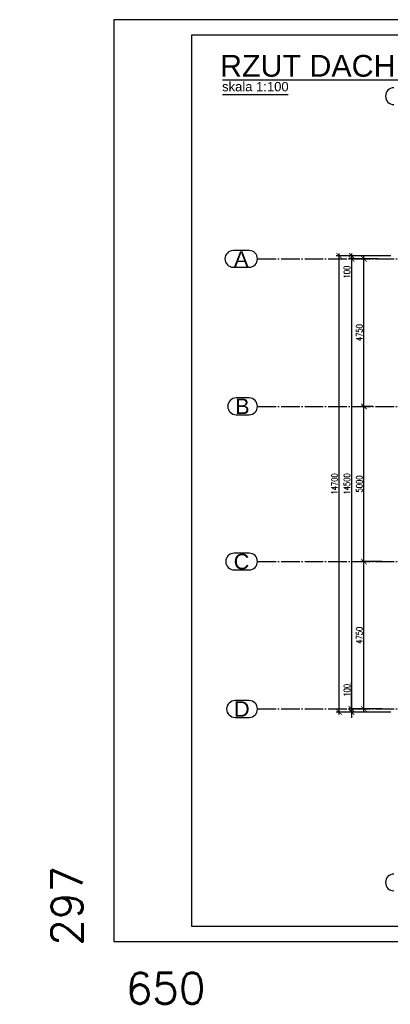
# Paper-space layout '_' of a CAD drawing. Header units: millimetres. Extents: x -84 to 607, y -65 to 286.
# Tile 1 of 7: x -74 to 46, y -31 to 286. Entities that reach past the tile are written whole.
import ezdxf

# ---------------------------------------------------------------- set-up
doc = ezdxf.new("R2010")
doc.units = ezdxf.units.MM
doc.linetypes.add('ACAD_ISO04W100', pattern=[30, 24, -3, 0, -3])
doc.layers.get('0').update_dxf_attribs({"linetype": 'CONTINUOUS'})
doc.layers.get('DEFPOINTS').update_dxf_attribs({"linetype": 'CONTINUOUS'})
doc.layers.add('0-AS', color=7, linetype='CONTINUOUS')
doc.layers.add('FRAME', color=5, linetype='CONTINUOUS')
doc.styles.add('Arial', font='arial.ttf')
doc.styles.add('ArialUnderlined', font='arial.ttf', dxfattribs={"height": 7})
doc.styles.add('DIM', font='romans.shx', dxfattribs={"width": 0.8})
doc.styles.add('ROMANS', font='romans')
doc.dimstyles.new('AS_RADIAL', dxfattribs={"dimtxt": 2, "dimasz": 1.5, "dimexe": 1.25, "dimexo": 0.625, "dimgap": 0.8, "dimtad": 1, "dimdec": 0, "dimdsep": 46, "dimtxsty": 'ROMANS', "dimcen": 0, "dimdle": 1, "dimclrd": 4, "dimclre": 4, "dimclrt": 3, "dimadec": 0, "dimazin": 0, "dimtfac": 1, "dimtdec": 0, "dimtofl": 0, "dimtmove": 0, "dimatfit": 3, "dimldrblk": 'CLOSEDBLANK', "dimfxl": 0, "dimtolj": 1, "dimtzin": 0, "dimarcsym": 0})
doc.dimstyles.new('DIM_100', dxfattribs={"dimtxt": 2, "dimasz": 1.8, "dimexe": 1, "dimexo": 2, "dimgap": 0.5, "dimtad": 1, "dimdec": 0, "dimlfac": 100, "dimzin": 12, "dimdsep": 46, "dimtxsty": 'DIM', "dimblk1": 'ARCHTICK', "dimblk2": 'ARCHTICK', "dimsah": 1, "dimcen": 1, "dimdle": 0.8, "dimclrd": 4, "dimclre": 4, "dimclrt": 3, "dimadec": 1, "dimazin": 0, "dimtfac": 1, "dimtdec": 0, "dimtmove": 0, "dimatfit": 3, "dimldrblk": 'ARCHTICK', "dimfxl": 0, "dimtolj": 1, "dimtzin": 0, "dimarcsym": 0})

# ---------------------------------------------------------------- blocks, each defined once
blk = doc.blocks.new('*D83')
at = {"layer": 'DEFPOINTS', "color": 0}
for p in [(-1169.36, -6.49), (-519.36, -6.49), (-519.36, -60.98)]:
    blk.add_point(p, dxfattribs=at)
at = {"color": 3, "insert": (-1152.64, -21.53), "char_height": 40, "attachment_point": 5, "style": 'ROMANS'}
blk.add_mtext('\\A1;{\\H0.25x;650}', dxfattribs=at)
blk = doc.blocks.new('_ClosedBlank')
at = {"color": 0, "linetype": 'ByBlock', "lineweight": -2}
for p, q in [((-1, 0.17), (0, 0)), ((-1, 0.17), (-1, -0.17)), ((0, 0), (-1, -0.17))]:
    blk.add_line(p, q, dxfattribs=at)
blk = doc.blocks.new('_None')
blk = doc.blocks.new('*D84')
at = {"layer": 'DEFPOINTS', "color": 0}
for p in [(-1199.64, 290.51), (-1169.36, 290.51), (-1169.36, -6.49)]:
    blk.add_point(p, dxfattribs=at)
at = {"color": 3, "insert": (-1184.45, 5.01), "char_height": 40, "attachment_point": 5, "rotation": 90, "style": 'ROMANS'}
blk.add_mtext('\\A1;{\\H0.25x;297}', dxfattribs=at)
blk = doc.blocks.new('_ArchTick')
at = {"color": 0, "linetype": 'ByBlock', "const_width": 0.15}
blk.add_lwpolyline([(-0.5, -0.5), (0.5, 0.5)], dxfattribs=at)
blk = doc.blocks.new('*D105')
at = {"color": 4, "lineweight": -2}
for p, q in [((42.98, 111.9), (36.17, 111.9)), ((37.17, 63.6), (37.17, 112.7)), ((42.98, 64.4), (36.17, 64.4))]:
    blk.add_line(p, q, dxfattribs=at)
at = {"layer": 'DEFPOINTS', "color": 0}
for p in [(37.17, 111.9), (44.98, 111.9), (44.98, 64.4)]:
    blk.add_point(p, dxfattribs=at)
at = {"color": 4, "lineweight": -2, "xscale": 1.8, "yscale": 1.8, "zscale": 1.8}
for p, rotation in [((37.17, 111.9), 90), ((37.17, 64.4), 270)]:
    blk.add_blockref('_ArchTick', p, dxfattribs=dict(at, rotation=rotation))
at = {"color": 3, "insert": (35.67, 88.15), "char_height": 2, "attachment_point": 5, "rotation": 90, "style": 'DIM'}
blk.add_mtext('\\A1;4750', dxfattribs=at)
blk = doc.blocks.new('*D106')
at = {"color": 4, "lineweight": -2}
for p, q in [((40.01, 161.9), (36.17, 161.9)), ((37.17, 111.1), (37.17, 162.7)), ((42.98, 111.9), (36.17, 111.9))]:
    blk.add_line(p, q, dxfattribs=at)
at = {"layer": 'DEFPOINTS', "color": 0}
for p in [(37.17, 161.9), (42.01, 161.9), (44.98, 111.9)]:
    blk.add_point(p, dxfattribs=at)
at = {"color": 4, "lineweight": -2, "xscale": 1.8, "yscale": 1.8, "zscale": 1.8}
for p, rotation in [((37.17, 161.9), 90), ((37.17, 111.9), 270)]:
    blk.add_blockref('_ArchTick', p, dxfattribs=dict(at, rotation=rotation))
at = {"color": 3, "insert": (35.67, 136.9), "char_height": 2, "attachment_point": 5, "rotation": 90, "style": 'DIM'}
blk.add_mtext('\\A1;5000', dxfattribs=at)
blk = doc.blocks.new('*D107')
at = {"color": 4, "lineweight": -2}
for p, q in [((41.72, 209.4), (36.17, 209.4)), ((37.17, 161.1), (37.17, 210.2)), ((40.01, 161.9), (36.17, 161.9))]:
    blk.add_line(p, q, dxfattribs=at)
at = {"layer": 'DEFPOINTS', "color": 0}
for p in [(37.17, 209.4), (43.72, 209.4), (42.01, 161.9)]:
    blk.add_point(p, dxfattribs=at)
at = {"color": 4, "lineweight": -2, "xscale": 1.8, "yscale": 1.8, "zscale": 1.8}
for p, rotation in [((37.17, 209.4), 90), ((37.17, 161.9), 270)]:
    blk.add_blockref('_ArchTick', p, dxfattribs=dict(at, rotation=rotation))
at = {"color": 3, "insert": (35.67, 185.65), "char_height": 2, "attachment_point": 5, "rotation": 90, "style": 'DIM'}
blk.add_mtext('\\A1;4750', dxfattribs=at)
blk = doc.blocks.new('*D108')
at = {"color": 4, "lineweight": -2}
for p, q in [((45.83, 210.4), (32.18, 210.4)), ((41.72, 209.4), (32.18, 209.4)), ((33.18, 211.2), (33.18, 209.4)), ((33.18, 209.4), (33.18, 202.71))]:
    blk.add_line(p, q, dxfattribs=at)
at = {"layer": 'DEFPOINTS', "color": 0}
for p in [(33.18, 209.4), (43.72, 209.4), (47.83, 210.4, -7223.59)]:
    blk.add_point(p, dxfattribs=at)
at = {"color": 4, "lineweight": -2, "xscale": 1.8, "yscale": 1.8, "zscale": 1.8}
for p, rotation in [((33.18, 210.4), 90), ((33.18, 209.4), 270)]:
    blk.add_blockref('_ArchTick', p, dxfattribs=dict(at, rotation=rotation))
at = {"color": 3, "insert": (31.68, 205.16), "char_height": 2, "attachment_point": 5, "rotation": 90, "style": 'DIM'}
blk.add_mtext('\\A1;100', dxfattribs=at)
blk = doc.blocks.new('*D109')
at = {"color": 4, "lineweight": -2}
for p, q in [((41.72, 209.4), (32.18, 209.4)), ((33.18, 210.2), (33.18, 63.6)), ((42.98, 64.4), (32.18, 64.4))]:
    blk.add_line(p, q, dxfattribs=at)
at = {"layer": 'DEFPOINTS', "color": 0}
for p in [(43.72, 209.4), (33.18, 64.4), (44.98, 64.4)]:
    blk.add_point(p, dxfattribs=at)
at = {"color": 4, "lineweight": -2, "xscale": 1.8, "yscale": 1.8, "zscale": 1.8}
for p, rotation in [((33.18, 209.4), 90), ((33.18, 64.4), 270)]:
    blk.add_blockref('_ArchTick', p, dxfattribs=dict(at, rotation=rotation))
at = {"color": 3, "insert": (31.68, 136.9), "char_height": 2, "attachment_point": 5, "rotation": 90, "style": 'DIM'}
blk.add_mtext('\\A1;14500', dxfattribs=at)
blk = doc.blocks.new('*D110')
at = {"color": 4, "lineweight": -2}
for p, q in [((33.18, 64.4), (33.18, 72.89)), ((42.98, 64.4), (32.18, 64.4)), ((33.18, 63.4), (33.18, 64.4)), ((45.83, 63.4), (32.18, 63.4)), ((33.18, 63.4), (33.18, 61.6))]:
    blk.add_line(p, q, dxfattribs=at)
at = {"layer": 'DEFPOINTS', "color": 0}
for p in [(33.18, 64.4), (44.98, 64.4), (47.83, 63.4)]:
    blk.add_point(p, dxfattribs=at)
at = {"color": 4, "lineweight": -2, "xscale": 1.8, "yscale": 1.8, "zscale": 1.8}
for p, rotation in [((33.18, 64.4), 270), ((33.18, 63.4), 90)]:
    blk.add_blockref('_ArchTick', p, dxfattribs=dict(at, rotation=rotation))
at = {"color": 3, "insert": (31.68, 70.44), "char_height": 2, "attachment_point": 5, "rotation": 90, "style": 'DIM'}
blk.add_mtext('\\A1;100', dxfattribs=at)
blk = doc.blocks.new('*D111')
at = {"color": 4, "lineweight": -2}
for p, q in [((45.83, 210.4), (28.19, 210.4)), ((29.19, 62.6), (29.19, 211.2)), ((45.83, 63.4), (28.19, 63.4))]:
    blk.add_line(p, q, dxfattribs=at)
at = {"layer": 'DEFPOINTS', "color": 0}
for p in [(29.19, 210.4), (47.83, 210.4), (47.83, 63.4)]:
    blk.add_point(p, dxfattribs=at)
at = {"color": 4, "lineweight": -2, "xscale": 1.8, "yscale": 1.8, "zscale": 1.8}
for p, rotation in [((29.19, 210.4), 90), ((29.19, 63.4), 270)]:
    blk.add_blockref('_ArchTick', p, dxfattribs=dict(at, rotation=rotation))
at = {"color": 3, "insert": (27.69, 136.9), "char_height": 2, "attachment_point": 5, "rotation": 90, "style": 'DIM'}
blk.add_mtext('\\A1;14700', dxfattribs=at)
blk = doc.blocks.new('*U82')
at = {"layer": 'FRAME'}
for p, q in [((-519.36, 290.51), (-1169.36, 290.51)), ((-1169.36, 290.51), (-1169.36, -6.49)), ((-1144.36, 285.51), (-1144.36, -1.49)), ((-524.36, 285.51), (-1144.36, 285.51)), ((-1144.36, -1.49), (-524.36, -1.49)), ((-1169.36, -6.49), (-519.36, -6.49))]:
    blk.add_line(p, q, dxfattribs=at)
dim = blk.add_linear_dim(base=(-1199.64, 290.51), p1=(-1169.36, -6.49), p2=(-1169.36, 290.51), angle=90, text='{\\H0.25x;<>}', dimstyle='AS_RADIAL', override={"dimtxt": 40, "dimblk1": 'None', "dimblk2": 'None', "dimsah": 1, "dimse1": 1, "dimse2": 1, "dimsd1": 1, "dimsd2": 1, "dimtmove": 2})
dim.commit()
dim.dimension.update_dxf_attribs({"geometry": '*D84', "text_midpoint": (-1184.45, 5.01), "dimtype": 160})
dim = blk.add_linear_dim(base=(-519.36, -60.98), p1=(-1169.36, -6.49), p2=(-519.36, -6.49), text='{\\H0.25x;<>}', dimstyle='AS_RADIAL', override={"dimtxt": 40, "dimblk1": 'None', "dimblk2": 'None', "dimsah": 1, "dimse1": 1, "dimse2": 1, "dimsd1": 1, "dimsd2": 1, "dimtmove": 2})
dim.commit()
dim.dimension.update_dxf_attribs({"geometry": '*D83', "text_midpoint": (-1152.64, -21.53), "dimtype": 160})

psp = doc.layouts.new('_')

# ---------------------------------------------------------------- linework, layer by layer
at = {"layer": '0-AS', "color": 2}
psp.add_line((-8.391, 267.116), (53.611, 267.116), dxfattribs=at)
at = {"layer": '0-AS', "color": 3}
psp.add_line((-8.391, 262.416), (12.715, 262.416), dxfattribs=at)
at = {"layer": '0-AS', "color": 2, "linetype": 'Continuous', "ltscale": 0.25}
for p, q in [((0.184, 212.1), (-4.895, 212.1)), ((-4.895, 206.7), (0.184, 206.7)), ((0.184, 164.6), (-3.992, 164.6)), ((-3.992, 159.2), (0.184, 159.2)), ((0.184, 114.6), (-4.636, 114.6)), ((-4.636, 109.2), (0.184, 109.2)), ((0.184, 67.1), (-4.35, 67.1)), ((-4.35, 61.7), (0.184, 61.7))]:
    psp.add_line(p, q, dxfattribs=at)
at = {"layer": '0-AS', "color": 1, "linetype": 'ACAD_ISO04W100', "ltscale": 0.25}
for p, q in [((2.884, 209.4), (472.097, 209.4)), ((2.884, 161.9), (472.097, 161.9)), ((2.884, 111.9), (472.097, 111.9)), ((2.884, 64.4), (472.097, 64.4))]:
    psp.add_line(p, q, dxfattribs=at)
at = {"layer": '0-AS', "color": 2, "linetype": 'Continuous', "ltscale": 0.25}
for centre, start, end in [((46.81, 261.837), 90, 270), ((-4.895, 209.4), 90, 270), ((0.184, 209.4), 270, 90), ((-3.992, 161.9), 90, 270), ((0.184, 161.9), 270, 90), ((-4.636, 111.9), 90, 270), ((0.184, 111.9), 270, 90), ((-4.35, 64.4), 90, 270), ((0.184, 64.4), 270, 90), ((46.81, 8.526), 90, 270)]:
    psp.add_arc(centre, 2.7, start, end, dxfattribs=at)

# ---------------------------------------------------------------- block references
psp.add_blockref('*U82', (1125.942, -4.037))

# ---------------------------------------------------------------- texts
at = {"layer": '0-AS', "color": 2}
for s, height, style, p in [('RZUT DACHU', 7, 'ArialUnderlined', (-9.16, 268.116)), ('A', 5, 'Arial', (-4.685, 206.9)), ('B', 5, 'Arial', (-4.303, 159.4)), ('C', 5, 'Arial', (-4.784, 109.4)), ('D', 5, 'Arial', (-4.689, 61.9))]:
    psp.add_text(s, height=height, dxfattribs=dict(at, style=style)).set_placement(p)
at = {"layer": '0-AS', "color": 3, "style": 'ArialUnderlined'}
psp.add_text('skala 1:100', height=3, dxfattribs=at).set_placement((-8.52, 263.416))

# ---------------------------------------------------------------- dimensions: what is measured, and where the dimension line sits
for base, p1, p2, picture, middle in [((29.194, 210.4), (47.833, 63.4), (47.833, 210.4), '*D111', (27.694, 136.9)), ((33.175, 209.4), (47.833, 210.4, -7223.591), (43.723, 209.4), '*D108', (31.675, 205.157)), ((37.168, 111.9), (44.976, 64.4), (44.976, 111.9), '*D105', (35.668, 88.15)), ((33.175, 64.4), (47.833, 63.4), (44.976, 64.4), '*D110', (31.675, 70.443))]:
    dim = psp.add_linear_dim(base=base, p1=p1, p2=p2, angle=90, dimstyle='DIM_100')
    dim.commit()
    dim.dimension.update_dxf_attribs({"geometry": picture, "text_midpoint": middle})
for base, p1, p2, picture, middle in [((33.175, 64.4), (43.723, 209.4), (44.976, 64.4), '*D109', (31.675, 136.9)), ((37.168, 209.4), (42.008, 161.9), (43.723, 209.4), '*D107', (35.668, 185.65)), ((37.168, 161.9), (44.976, 111.9), (42.008, 161.9), '*D106', (35.668, 136.9))]:
    dim = psp.add_linear_dim(base=base, p1=p1, p2=p2, angle=90, dimstyle='DIM_100', override={"dimtmove": 1})
    dim.commit()
    dim.dimension.update_dxf_attribs({"geometry": picture, "text_midpoint": middle})

doc.saveas('drawing.dxf')
